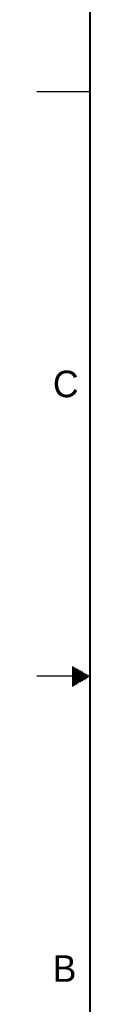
# Model space of a CAD drawing. Header units: inches. Extents: x 0 to 34, y 0 to 22.
# Tile 2 of 36: x 0 to 0.5, y 7.9 to 17.2. Entities that reach past the tile are written whole.
import ezdxf

# ---------------------------------------------------------------- set-up
doc = ezdxf.new("R2010")
doc.units = ezdxf.units.IN
doc.header["$LTSCALE"] = 1.87
doc.header["$MEASUREMENT"] = 0
doc.layers.get('0').update_dxf_attribs({"linetype": 'CONTINUOUS'})
doc.styles.add('TEXTSTYLE_2', font='txt')

msp = doc.modelspace()

# ---------------------------------------------------------------- linework, layer by layer
at = {"color": 2, "linetype": 'CONTINUOUS'}
for p, q in [((0, 16.5), (0.5, 16.5)), ((0.3303, 11.09), (0.3441, 11.09)), ((0.3303, 11.08), (0.3614, 11.08)), ((0.3303, 11.07), (0.3788, 11.07)), ((0.3303, 11.06), (0.3961, 11.06)), ((0.3303, 11.05), (0.4134, 11.05)), ((0.3303, 11.04), (0.4307, 11.04)), ((0.3303, 11.03), (0.448, 11.03)), ((0.5, 11), (0, 11)), ((0.3303, 11.02), (0.4654, 11.02)), ((0.3303, 11.01), (0.4827, 11.01)), ((0.3303, 10.99), (0.4827, 10.99)), ((0.3303, 10.98), (0.4654, 10.98)), ((0.3303, 10.97), (0.448, 10.97)), ((0.3303, 10.96), (0.4307, 10.96)), ((0.3303, 10.95), (0.4134, 10.95)), ((0.3303, 10.94), (0.3961, 10.94)), ((0.3303, 10.93), (0.3788, 10.93)), ((0.3303, 10.92), (0.3614, 10.92)), ((0.3303, 10.91), (0.3441, 10.91))]:
    msp.add_line(p, q, dxfattribs=at)
at = {"color": 7, "linetype": 'CONTINUOUS', "const_width": 0.02}
msp.add_lwpolyline([(0.5, 21.5), (0.5, 0.5)], dxfattribs=at)

# ---------------------------------------------------------------- texts
at = {"color": 2, "linetype": 'CONTINUOUS', "char_height": 0.25, "width": 0.25, "attachment_point": 1, "line_spacing_factor": 0.9, "style": 'TEXTSTYLE_2'}
for s, insert in [('C', (0.1508, 13.8746)), ('B', (0.1484, 8.3757))]:
    msp.add_mtext(s, dxfattribs=dict(at, insert=insert))

doc.saveas('drawing.dxf')
